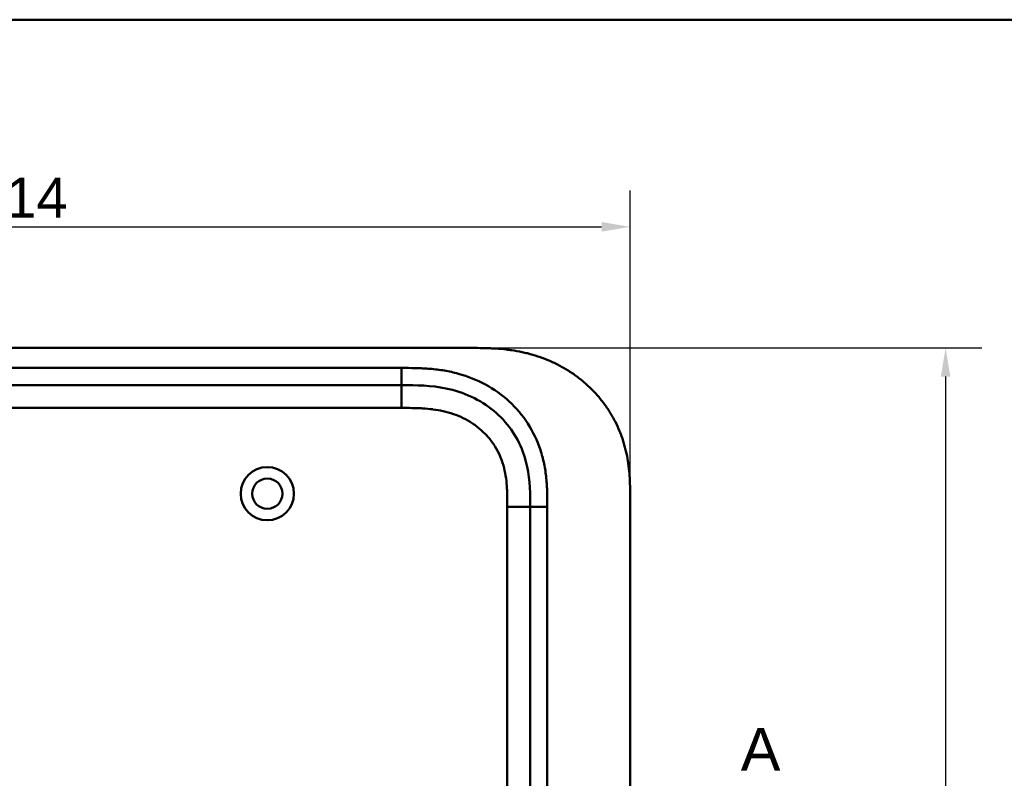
# Model space of a CAD drawing. Header units: millimetres. Extents: x 20 to 833, y 20 to 574.
# Tile 6 of 19: x 192 to 365, y 441 to 574. Entities that reach past the tile are written whole.
import ezdxf

# ---------------------------------------------------------------- set-up
doc = ezdxf.new("R2010")
doc.units = ezdxf.units.MM
doc.header["$LTSCALE"] = 2
for name, color, linetype, lineweight in [('Bemaßungen(DIN)', 7, 'Continuous', 25), ('Schnittansichtslinien(DIN)', 7, 'Continuous', 70), ('Sichtbare Kanten(DIN)', 7, 'Continuous', 50), ('Sichtbare tangentiale Kanten(DIN)', 7, 'Continuous', 50), ('Skizziergeometrie(DIN)', 7, 'Continuous', 50)]:
    doc.layers.add(name, color=color, linetype=linetype, lineweight=lineweight)
doc.styles.add('Aktuell-DINGroßer Text', font='arial.ttf')
doc.styles.add('STANDARD-DIN~0', font='arial.ttf')
doc.dimstyles.new('CAD-LAN', dxfattribs={"dimscale": 2, "dimtxt": 3.5, "dimasz": 2.5, "dimexe": 3.175, "dimexo": 0, "dimgap": 0.8, "dimtad": 1, "dimrnd": 1e-08, "dimtxsty": 'STANDARD-DIN~0', "dimcen": 0.09, "dimdle": 10, "dimclrd": 250, "dimclre": 250, "dimclrt": 250, "dimadec": 0, "dimazin": 2, "dimtfac": 1, "dimtmove": 0, "dimatfit": 3, "dimfxl": 1, "dimtolj": 1, "dimtzin": 0, "dimlwd": 25, "dimlwe": 25, "dimarcsym": 0})

# ---------------------------------------------------------------- blocks, each defined once
blk = doc.blocks.new('Ränder Standardrahmen')
at = {"layer": 'Skizziergeometrie(DIN)', "flags": 128}
blk.add_lwpolyline([(10, 10), (10, 287), (410, 287), (410, 10), (10, 10)], dxfattribs=at)
blk = doc.blocks.new('*D22')
at = {"layer": 'Bemaßungen(DIN)', "color": 250, "linetype": 'Continuous', "lineweight": 25, "true_color": 0x3f3f3f, "transparency": 16777216}
for p, q in [((85.13, 489.76), (85.13, 544.1)), ((299.13, 489.76), (299.13, 544.1)), ((90.13, 537.75), (294.13, 537.75))]:
    blk.add_line(p, q, dxfattribs=at)
at = {"layer": 'Bemaßungen(DIN)', "color": 250, "linetype": 'Continuous', "true_color": 0x3f3f3f, "transparency": 16777216}
for points in [[(90.13, 538.58), (90.13, 536.91), (85.13, 537.75)], [(294.13, 538.58), (294.13, 536.91), (299.13, 537.75)]]:
    blk.add_solid(points, dxfattribs=at)
at = {"layer": 'Defpoints', "color": 0, "linetype": 'Continuous', "transparency": 16777216}
for p in [(299.13, 537.75), (85.13, 489.76), (299.13, 489.76)]:
    blk.add_point(p, dxfattribs=at)
at = {"layer": 'Bemaßungen(DIN)', "color": 250, "linetype": 'Continuous', "lineweight": 25, "true_color": 0x3f3f3f, "transparency": 16777216, "insert": (184.35, 546.37), "char_height": 7, "attachment_point": 1, "style": 'STANDARD-DIN~0'}
blk.add_mtext('\\A1;214', dxfattribs=at)
blk = doc.blocks.new('*D23')
at = {"layer": 'Bemaßungen(DIN)', "color": 250, "linetype": 'Continuous', "lineweight": 25, "true_color": 0x3f3f3f, "transparency": 16777216}
for p, q in [((271.09, 516.55), (360.67, 516.55)), ((354.32, 511.55), (354.32, 276.55)), ((271.65, 271.55), (360.67, 271.55))]:
    blk.add_line(p, q, dxfattribs=at)
at = {"layer": 'Bemaßungen(DIN)', "color": 250, "linetype": 'Continuous', "true_color": 0x3f3f3f, "transparency": 16777216}
for points in [[(353.49, 511.55), (355.15, 511.55), (354.32, 516.55)], [(353.49, 276.55), (355.15, 276.55), (354.32, 271.55)]]:
    blk.add_solid(points, dxfattribs=at)
at = {"layer": 'Defpoints', "color": 0, "linetype": 'Continuous', "transparency": 16777216}
for p in [(271.09, 516.55), (271.65, 271.55), (354.32, 271.55)]:
    blk.add_point(p, dxfattribs=at)
at = {"layer": 'Bemaßungen(DIN)', "color": 250, "linetype": 'Continuous', "lineweight": 25, "true_color": 0x3f3f3f, "transparency": 16777216, "insert": (345.57, 386.23), "char_height": 7, "attachment_point": 1, "rotation": 90, "style": 'STANDARD-DIN~0'}
blk.add_mtext('\\A1;245', dxfattribs=at)
blk = doc.blocks.new('2DTransSchnitt0')
at = {"layer": 'Schnittansichtslinien(DIN)', "insert": (159.235, 221.28), "char_height": 3.734, "attachment_point": 7, "style": 'Aktuell-DINGroßer Text'}
blk.add_mtext('A', dxfattribs=at)

msp = doc.modelspace()

# ---------------------------------------------------------------- linework, layer by layer
at = {"layer": 'Sichtbare Kanten(DIN)'}
for p, q in [((271.087, 516.548), (113.165, 516.548)), ((259.088, 510.048), (114.165, 510.048)), ((299.126, 489.764), (299.126, 298.332)), ((281.626, 488.764), (281.626, 299.332))]:
    msp.add_line(p, q, dxfattribs=at)
for radius in [4.65, 2.65]:
    msp.add_circle((235.626, 491.048), radius, dxfattribs=at)
for points, knots in [([(299.126, 489.764), (299.127, 490.331), (299.126, 491.474), (299.09, 492.923), (299.008, 494.384), (298.897, 495.56), (298.689, 497.034), (298.46, 498.213), (298.09, 499.68), (297.722, 500.843), (297.17, 502.277), (296.653, 503.403), (295.914, 504.776), (295.25, 505.843), (294.331, 507.128), (293.527, 508.113), (292.443, 509.284), (291.515, 510.167), (290.286, 511.199), (289.253, 511.964), (287.906, 512.838), (286.788, 513.471), (285.351, 514.174), (284.172, 514.666), (282.673, 515.193), (281.457, 515.544), (279.925, 515.9), (278.694, 516.12), (277.154, 516.322), (275.925, 516.43), (274.397, 516.511), (272.881, 516.548), (271.683, 516.548), (271.087, 516.548)], [0.00000215, 0.00000215, 0.00000215, 0.00000215, 0.04166657, 0.08333314, 0.10416642, 0.14583299, 0.16666628, 0.20833285, 0.22916613, 0.2708327, 0.29166599, 0.33333256, 0.35416584, 0.39583241, 0.4166657, 0.45833227, 0.47916555, 0.52083212, 0.54166541, 0.58333198, 0.60416526, 0.64583183, 0.66666512, 0.70833169, 0.72916497, 0.77083154, 0.79166483, 0.8333314, 0.85416468, 0.89583125, 0.91666454, 0.95833111, 0.99999768, 0.99999768, 0.99999768, 0.99999768]), ([(259.088, 510.048), (261.72, 510.048), (264.363, 509.998), (266.884, 509.479), (269.955, 508.846), (272.879, 507.527), (275.26, 505.548), (277.57, 503.628), (279.329, 501.12), (280.346, 498.391), (281.196, 496.109), (281.527, 493.673), (281.601, 491.212), (281.626, 490.396), (281.626, 489.577), (281.626, 488.764)], [-3.5878945, -3.5878945, -3.5878945, -3.5878945, -2.8265828, -2.8265828, -2.8265828, -1.8995125, -1.8995125, -1.8995125, -1.0006299, -1.0006299, -1.0006299, -0.2492206, -0.2492206, -0.2492206, 0, 0, 0, 0])]:
    msp.add_open_spline(points, degree=3, knots=knots, dxfattribs=at)
at = {"layer": 'Sichtbare tangentiale Kanten(DIN)'}
for p, q in [((259.088, 510.048), (259.088, 513.048)), ((259.109, 506.048), (259.109, 510.048)), ((259.109, 506.048), (159.224, 506.048)), ((277.626, 299.332), (277.626, 488.764)), ((277.626, 488.764), (281.626, 488.764)), ((281.626, 488.764), (284.626, 488.764))]:
    msp.add_line(p, q, dxfattribs=at)
for points in [[(259.088, 513.048), (210.78, 513.048), (162.473, 513.048), (114.165, 513.047)], [(284.626, 299.332), (284.626, 362.476), (284.626, 425.62), (284.626, 488.764)]]:
    msp.add_open_spline(points, degree=3, dxfattribs=at)
for points, knots in [([(284.602, 491.221), (284.577, 492.128), (284.528, 492.933), (284.446, 493.742), (284.444, 493.756), (284.443, 493.77), (284.442, 493.784), (284.357, 494.607), (284.233, 495.438), (284.065, 496.258), (284.064, 496.265), (284.062, 496.272), (284.061, 496.279), (283.891, 497.102), (283.675, 497.921), (283.411, 498.718), (283.409, 498.722), (283.408, 498.726), (283.407, 498.729), (282.874, 500.336), (282.129, 501.898), (281.218, 503.307), (280.304, 504.723), (279.179, 506.052), (277.93, 507.198), (276.682, 508.343), (275.269, 509.344), (273.785, 510.149), (272.311, 510.948), (270.715, 511.583), (269.082, 512.034), (269.076, 512.036), (269.069, 512.038), (269.063, 512.04), (268.252, 512.263), (267.431, 512.442), (266.605, 512.583), (266.597, 512.584), (266.589, 512.586), (266.581, 512.587), (265.758, 512.727), (264.929, 512.828), (264.108, 512.897), (264.093, 512.899), (264.079, 512.9), (264.064, 512.901), (263.257, 512.968), (262.46, 513.007), (261.592, 513.027), (261.578, 513.028), (261.564, 513.028), (261.55, 513.028), (260.702, 513.048), (259.895, 513.048), (259.088, 513.048)], [19.1889016, 19.1889016, 19.1889016, 19.1889016, 19.4373471, 19.4373471, 19.4373471, 19.4416429, 19.4416429, 19.4416429, 19.6941747, 19.6941747, 19.6941747, 19.696296, 19.696296, 19.696296, 19.9500375, 19.9500375, 19.9500375, 19.9511796, 19.9511796, 19.9511796, 20.4624403, 20.4624403, 20.4624403, 20.9755964, 20.9755964, 20.9755964, 21.4881542, 21.4881542, 21.4881542, 21.9968978, 21.9968978, 21.9968978, 21.9988678, 21.9988678, 21.9988678, 22.2512956, 22.2512956, 22.2512956, 22.2537275, 22.2537275, 22.2537275, 22.5050635, 22.5050635, 22.5050635, 22.509571, 22.509571, 22.509571, 22.7569167, 22.7569167, 22.7569167, 22.760988, 22.760988, 22.760988, 23.0030728, 23.0030728, 23.0030728, 23.0030728]), ([(277.626, 488.764), (277.626, 488.999), (277.627, 489.234), (277.626, 489.469), (277.626, 489.612), (277.625, 489.756), (277.624, 489.899), (277.623, 489.971), (277.623, 490.043), (277.622, 490.115), (277.621, 490.258), (277.619, 490.402), (277.616, 490.545), (277.615, 490.621), (277.613, 490.698), (277.611, 490.774), (277.61, 490.85), (277.608, 490.926), (277.606, 491.002), (277.601, 491.154), (277.596, 491.306), (277.59, 491.464), (277.577, 491.772), (277.561, 492.065), (277.539, 492.37), (277.539, 492.377), (277.538, 492.385), (277.538, 492.392), (277.492, 493.008), (277.426, 493.596), (277.33, 494.185), (277.329, 494.194), (277.328, 494.203), (277.326, 494.211), (277.228, 494.805), (277.1, 495.391), (276.935, 495.968), (276.933, 495.972), (276.932, 495.977), (276.931, 495.981), (276.762, 496.569), (276.553, 497.151), (276.307, 497.71), (276.059, 498.274), (275.766, 498.827), (275.438, 499.352), (275.108, 499.879), (274.736, 500.387), (274.333, 500.862), (273.929, 501.337), (273.486, 501.788), (273.018, 502.202), (272.551, 502.615), (272.053, 502.997), (271.534, 503.342), (271.015, 503.687), (270.471, 503.998), (269.913, 504.271), (269.356, 504.544), (268.776, 504.783), (268.19, 504.985), (268.187, 504.987), (268.184, 504.988), (268.18, 504.989), (267.602, 505.188), (267.006, 505.355), (266.408, 505.49), (266.402, 505.491), (266.397, 505.492), (266.392, 505.493), (265.803, 505.625), (265.211, 505.727), (264.612, 505.805), (264.603, 505.806), (264.594, 505.808), (264.585, 505.809), (263.992, 505.885), (263.405, 505.938), (262.788, 505.974), (262.781, 505.975), (262.774, 505.975), (262.766, 505.976), (262.461, 505.994), (262.167, 506.007), (261.866, 506.017), (261.557, 506.027), (261.249, 506.034), (260.942, 506.039), (260.328, 506.048), (259.718, 506.048), (259.109, 506.048)], [0, 0, 0, 0, 0.0704958, 0.0704958, 0.0704958, 0.1135802, 0.1135802, 0.1135802, 0.1351224, 0.1351224, 0.1351224, 0.1782067, 0.1782067, 0.1782067, 0.2010367, 0.2010367, 0.2010367, 0.2238668, 0.2238668, 0.2238668, 0.2695268, 0.2695268, 0.2695268, 0.3586563, 0.3586563, 0.3586563, 0.3608469, 0.3608469, 0.3608469, 0.5409597, 0.5409597, 0.5409597, 0.5436764, 0.5436764, 0.5436764, 0.7252406, 0.7252406, 0.7252406, 0.7265644, 0.7265644, 0.7265644, 0.9114145, 0.9114145, 0.9114145, 1.0980359, 1.0980359, 1.0980359, 1.2857686, 1.2857686, 1.2857686, 1.473937, 1.473937, 1.473937, 1.6615015, 1.6615015, 1.6615015, 1.848744, 1.848744, 1.848744, 2.0359253, 2.0359253, 2.0359253, 2.0369996, 2.0369996, 2.0369996, 2.2219177, 2.2219177, 2.2219177, 2.2235518, 2.2235518, 2.2235518, 2.4055185, 2.4055185, 2.4055185, 2.4082995, 2.4082995, 2.4082995, 2.5881875, 2.5881875, 2.5881875, 2.5903234, 2.5903234, 2.5903234, 2.6794917, 2.6794917, 2.6794917, 2.7711647, 2.7711647, 2.7711647, 2.9540838, 2.9540838, 2.9540838, 2.9540838]), ([(284.626, 488.764), (284.626, 488.883), (284.626, 489.002), (284.626, 489.222), (284.626, 489.322), (284.626, 489.522), (284.625, 489.622), (284.622, 490.221), (284.617, 490.721), (284.602, 491.221)], [18.94311531, 18.94311531, 18.94311531, 18.94311531, 18.97893752, 18.97893752, 19.00893239, 19.00893239, 19.03892725, 19.03892725, 19.18890158, 19.18890158, 19.18890158, 19.18890158])]:
    msp.add_open_spline(points, degree=3, knots=knots, dxfattribs=at)

# ---------------------------------------------------------------- block references
at = {"xscale": 2, "yscale": 2, "zscale": 2}
msp.add_blockref('Ränder Standardrahmen', (0, 0), dxfattribs=at)
at = {"layer": 'Schnittansichtslinien(DIN)', "xscale": 2, "yscale": 2, "zscale": 2}
msp.add_blockref('2DTransSchnitt0', (0, 0), dxfattribs=at)

# ---------------------------------------------------------------- dimensions: what is measured, and where the dimension line sits
at = {"layer": 'Bemaßungen(DIN)', "color": 250, "linetype": 'Continuous', "lineweight": 25, "true_color": 0x3f3f3f}
for base, p1, p2, angle, picture, middle in [((299.126, 537.746), (85.126, 489.764), (299.126, 489.764), 180, '*D22', (192.126, 537.746)), ((354.319, 271.548), (271.087, 516.548), (271.647, 271.548), 90, '*D23', (354.319, 394.048))]:
    dim = msp.add_linear_dim(base=base, p1=p1, p2=p2, angle=angle, dimstyle='CAD-LAN', override={"dimgap": 0.8, "dimdec": 2, "dimtol": 0, "dimlim": 0, "dimtp": 0, "dimtm": 0, "dimtdec": 2, "dimtofl": 0, "dimatfit": 1}, dxfattribs=at)
    dim.commit()
    dim.dimension.update_dxf_attribs({"geometry": picture, "text_midpoint": middle, "dimtype": 160})

doc.saveas('drawing.dxf')
